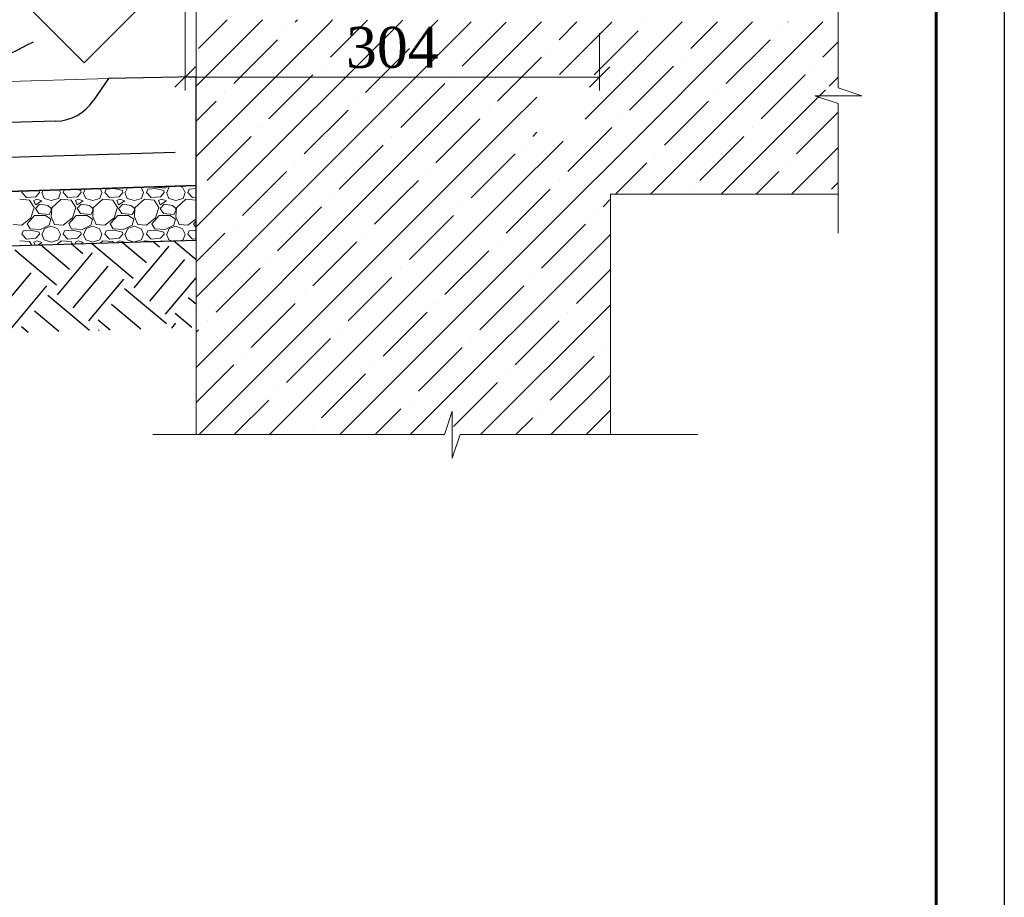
# Model space of a CAD drawing. Header units: millimetres. Extents: x 2063114 to 14983986, y -126020516 to 213791.
# Tile 106 of 256: x 2460254 to 2467476, y -1643174 to -1636734. Entities that reach past the tile are written whole.
import ezdxf

# ---------------------------------------------------------------- set-up
doc = ezdxf.new("R2010")
doc.units = ezdxf.units.MM
for name, color, linetype, lineweight in [('КЖ', 7, 'Continuous', 60), ('Металл', 154, 'Continuous', 20), ('Штриховка', 253, 'Continuous', 9)]:
    doc.layers.add(name, color=color, linetype=linetype, lineweight=lineweight)
doc.styles.add('Times New Roman', font='times.ttf')
doc.linetypes.add('ограждение1', pattern='A,6.35,-2.54,[133,ltypeshp.shx,S=2.54,R=0,X=-2.54,Y=0],-2.54,25.4', length=36.83)

# ---------------------------------------------------------------- blocks, each defined once
blk = doc.blocks.new('_Oblique')
at = {"color": 0, "linetype": 'ByBlock', "lineweight": -2}
blk.add_line((-0.5, -0.5), (0.5, 0.5), dxfattribs=at)

msp = doc.modelspace()

# ---------------------------------------------------------------- linework, layer by layer
at = {"linetype": 'Continuous', "lineweight": 13, "ltscale": 300}
for p, q in [((2461547.23319, -1637055.2986), (2461547.23319, -1636183.02533)), ((2461467.23319, -1636593.69953), (2461467.23319, -1637254.78211)), ((2464507.23319, -1636833.69953), (2464507.23319, -1637254.78211)), ((2461467.23319, -1637154.78211), (2464507.23319, -1637154.78211))]:
    msp.add_line(p, q, dxfattribs=at)
at = {"lineweight": 15}
for p, q in [((2466257.69076, -1636235.79747), (2466257.69076, -1637235.03711)), ((2466257.69076, -1637235.03711), (2466430.06744, -1637292.496)), ((2466430.06744, -1637292.496), (2466085.31408, -1637292.496)), ((2466085.31408, -1637292.496), (2466257.69076, -1637349.95489)), ((2466257.69076, -1637349.95489), (2466257.69076, -1638300.29973)), ((2463426.30081, -1639606.40703), (2463368.84192, -1639778.78371)), ((2463426.30081, -1639951.16039), (2463426.30081, -1639606.40703)), ((2463368.84192, -1639778.78371), (2461230.05218, -1639778.78371)), ((2463483.7597, -1639778.78371), (2463426.30081, -1639951.16039)), ((2465227.71624, -1639778.78371), (2463483.7597, -1639778.78371))]:
    msp.add_line(p, q, dxfattribs=at)
at = {"lineweight": 20}
for p, q in [((2461547.97103, -1636733.69953), (2461547.97103, -1639778.78371)), ((2464587.23319, -1639778.78371), (2464587.23319, -1638015.03288)), ((2464587.23319, -1638015.03288), (2466257.69076, -1638015.03288)), ((2461547.97103, -1639778.78371), (2461547.97103, -1639778.78371))]:
    msp.add_line(p, q, dxfattribs=at)
at = {"lineweight": 20, "ltscale": 10}
msp.add_line((2460904.79533, -1637165.84669), (2453545.23944, -1637395.2986), dxfattribs=at)
at = {"lineweight": 30, "ltscale": 100}
for p, q in [((2461547.23319, -1637951.02854), (2461547.23319, -1637155.2986)), ((2454581.24274, -1638169.59849), (2461547.23319, -1637951.02854))]:
    msp.add_line(p, q, dxfattribs=at)
at = {"color": 251, "linetype": 'ограждение1', "lineweight": 30, "ltscale": 10}
msp.add_line((2461394.34004, -1637709.43451), (2453631.60844, -1637942.2656), dxfattribs=at)
at = {"ltscale": 100}
for p, q in [((2461547.97103, -1637950.92658), (2454581.24274, -1638169.59849)), ((2461547.97103, -1638351.1236), (2461547.97103, -1637950.92658)), ((2456804.77424, -1638500.00281), (2461547.97103, -1638351.1236))]:
    msp.add_line(p, q, dxfattribs=at)
at = {"linetype": 'Continuous', "lineweight": 5, "ltscale": 100}
for p, q in [((2460843.59313, -1637973.0148), (2460857.42829, -1638002.99099)), ((2460945.81266, -1637972.53776), (2460887.90058, -1637978.63377)), ((2461006.77212, -1637987.77111), (2460945.81221, -1637972.53113)), ((2461015.91655, -1637969.47738), (2460999.11055, -1637968.1329)), ((2461019.7048, -1637967.48641), (2461015.91097, -1637969.47366)), ((2461028.10699, -1638003.00895), (2461043.65312, -1637966.73464)), ((2461144.04015, -1637963.58336), (2461162.22829, -1638002.99098)), ((2461250.61266, -1637972.53776), (2461192.70058, -1637978.63377)), ((2461244.5378, -1637963.37618), (2461242.8493, -1637960.48161)), ((2461320.71655, -1637969.47738), (2461244.51646, -1637963.38137)), ((2461311.57212, -1637987.77111), (2461250.61221, -1637972.53113)), ((2461343.93561, -1637957.30837), (2461320.71097, -1637969.47366)), ((2461332.90699, -1638003.00895), (2461351.19494, -1637960.33708)), ((2461351.19564, -1637960.33724), (2461362.78109, -1637956.71678)), ((2461425.66532, -1637954.74276), (2461448.73016, -1637963.39208)), ((2461448.74032, -1637963.36704), (2461467.02829, -1638002.99098)), ((2461547.23319, -1637973.39876), (2461497.50058, -1637978.63377)), ((2461547.23319, -1637959.76827), (2461542.16829, -1637951.08558)), ((2460302.68193, -1638039.57781), (2460269.15397, -1638003.00185)), ((2460269.15595, -1638003.01091), (2460273.6958, -1637990.90465)), ((2460372.75209, -1638033.37025), (2460302.64807, -1638039.46625)), ((2460400.22615, -1638003.01779), (2460372.7942, -1638033.49774)), ((2460397.17212, -1637987.77111), (2460394.53328, -1637987.1114)), ((2460400.22039, -1638003.01082), (2460397.1724, -1637987.77088)), ((2460415.46695, -1638003.00991), (2460433.7549, -1638045.68178)), ((2460418.50699, -1638003.00895), (2460425.74007, -1637986.13177)), ((2460433.74803, -1638045.67982), (2460485.5639, -1638060.91979)), ((2460485.56418, -1638060.92287), (2460537.38004, -1638045.68291)), ((2460537.3775, -1638045.68278), (2460552.61753, -1638003.01069)), ((2460543.1461, -1637982.44624), (2460552.62829, -1638002.99098)), ((2460607.48193, -1638039.57781), (2460573.95397, -1638003.00185)), ((2460573.95595, -1638003.01091), (2460582.12657, -1637981.22259)), ((2460677.55209, -1638033.37025), (2460607.44807, -1638039.46625)), ((2460701.97212, -1637987.77111), (2460665.33051, -1637978.61071)), ((2460705.02615, -1638003.01779), (2460677.5942, -1638033.49774)), ((2460705.02039, -1638003.01082), (2460701.9724, -1637987.77088)), ((2460720.26695, -1638003.00991), (2460738.5549, -1638045.68178)), ((2460723.30699, -1638003.00895), (2460734.6966, -1637976.43321)), ((2460738.54803, -1638045.67982), (2460790.3639, -1638060.91979)), ((2460790.36418, -1638060.92287), (2460842.18004, -1638045.68291)), ((2460842.1775, -1638045.68278), (2460857.41753, -1638003.01069)), ((2460912.28193, -1638039.57781), (2460878.75397, -1638003.00185)), ((2460878.75595, -1638003.01091), (2460887.89995, -1637978.62692)), ((2460982.35209, -1638033.37025), (2460912.24807, -1638039.46625)), ((2461009.82615, -1638003.01779), (2460982.3942, -1638033.49774)), ((2461009.82039, -1638003.01082), (2461006.7724, -1637987.77088)), ((2461025.06695, -1638003.00991), (2461043.3549, -1638045.68178)), ((2461043.34803, -1638045.67982), (2461095.1639, -1638060.91979)), ((2461095.16418, -1638060.92287), (2461146.98004, -1638045.68291)), ((2461146.9775, -1638045.68277), (2461162.21753, -1638003.01069)), ((2461217.08193, -1638039.57781), (2461183.55397, -1638003.00185)), ((2461183.55595, -1638003.01091), (2461192.69995, -1637978.62692)), ((2461287.15209, -1638033.37025), (2461217.04807, -1638039.46625)), ((2461314.62615, -1638003.01779), (2461287.1942, -1638033.49774)), ((2461314.62039, -1638003.01082), (2461311.5724, -1637987.77088)), ((2461329.86695, -1638003.00991), (2461348.1549, -1638045.68178)), ((2461348.14803, -1638045.67982), (2461399.9639, -1638060.91979)), ((2461399.96418, -1638060.92287), (2461451.78004, -1638045.68291)), ((2461451.7775, -1638045.68277), (2461467.01753, -1638003.01069)), ((2461521.88193, -1638039.57781), (2461488.35397, -1638003.00185)), ((2461488.35595, -1638003.01091), (2461497.49995, -1637978.62692)), ((2461547.23319, -1638037.25885), (2461521.84807, -1638039.46625)), ((2460327.06317, -1638057.88476), (2460253.91113, -1638051.78876)), ((2460360.57555, -1638112.74876), (2460327.04758, -1638057.88482)), ((2460336.22243, -1638188.94425), (2460360.60642, -1638112.74428)), ((2460357.54351, -1638060.91827), (2460369.73548, -1638091.39818)), ((2460378.88488, -1638051.7813), (2460357.54881, -1638060.92533)), ((2460369.73978, -1638118.83299), (2460394.12377, -1638155.40897)), ((2460400.22017, -1638088.35485), (2460369.74025, -1638118.83478)), ((2460369.74044, -1638091.40373), (2460415.46055, -1638063.97166)), ((2460415.45973, -1638063.96967), (2460378.88376, -1638051.77768)), ((2460461.17827, -1638097.49703), (2460400.21841, -1638088.35306)), ((2460485.57203, -1638118.82808), (2460461.18813, -1638097.49217)), ((2460488.59533, -1638115.78906), (2460485.54733, -1638179.79707)), ((2460485.56417, -1638137.12285), (2460485.56417, -1638118.83485)), ((2460558.68014, -1638051.7391), (2460488.57619, -1638115.74705)), ((2460631.86317, -1638057.88476), (2460558.71113, -1638051.78876)), ((2460665.37554, -1638112.74876), (2460631.84758, -1638057.88482)), ((2460641.02243, -1638188.94425), (2460665.40642, -1638112.74428)), ((2460662.34351, -1638060.91827), (2460674.53548, -1638091.39818)), ((2460683.68488, -1638051.7813), (2460662.34881, -1638060.92533)), ((2460674.53978, -1638118.83299), (2460698.92377, -1638155.40897)), ((2460705.02017, -1638088.35485), (2460674.54025, -1638118.83478)), ((2460674.54044, -1638091.40373), (2460720.26055, -1638063.97166)), ((2460720.25973, -1638063.96967), (2460683.68376, -1638051.77768)), ((2460765.97827, -1638097.49703), (2460705.01841, -1638088.35306)), ((2460790.37203, -1638118.82808), (2460765.98813, -1638097.49217)), ((2460793.39533, -1638115.78906), (2460790.34733, -1638179.79707)), ((2460790.36417, -1638137.12285), (2460790.36417, -1638118.83485)), ((2460863.48013, -1638051.7391), (2460793.37619, -1638115.74705)), ((2460936.66317, -1638057.88476), (2460863.51113, -1638051.78876)), ((2460970.17554, -1638112.74876), (2460936.64758, -1638057.88482)), ((2460945.82243, -1638188.94425), (2460970.20642, -1638112.74428)), ((2460967.14351, -1638060.91827), (2460979.33548, -1638091.39818)), ((2460988.48488, -1638051.7813), (2460967.14881, -1638060.92533)), ((2460979.33978, -1638118.83299), (2461003.72377, -1638155.40897)), ((2461009.82017, -1638088.35485), (2460979.34025, -1638118.83478)), ((2460979.34044, -1638091.40373), (2461025.06055, -1638063.97166)), ((2461025.05973, -1638063.96967), (2460988.48376, -1638051.77768)), ((2461070.77827, -1638097.49703), (2461009.81841, -1638088.35306)), ((2461095.17203, -1638118.82808), (2461070.78813, -1638097.49217)), ((2461098.19533, -1638115.78906), (2461095.14733, -1638179.79707)), ((2461095.16417, -1638137.12285), (2461095.16417, -1638118.83485)), ((2461168.28013, -1638051.7391), (2461098.17619, -1638115.74705)), ((2461241.46317, -1638057.88476), (2461168.31113, -1638051.78876)), ((2461274.97554, -1638112.74876), (2461241.44758, -1638057.88482)), ((2461250.62243, -1638188.94425), (2461275.00642, -1638112.74428)), ((2461271.94351, -1638060.91827), (2461284.13548, -1638091.39818)), ((2461293.28488, -1638051.7813), (2461271.94881, -1638060.92533)), ((2461284.13978, -1638118.83299), (2461308.52377, -1638155.40897)), ((2461314.62017, -1638088.35485), (2461284.14025, -1638118.83478)), ((2461284.14044, -1638091.40373), (2461329.86055, -1638063.97166)), ((2461329.85973, -1638063.96967), (2461293.28376, -1638051.77768)), ((2461375.57827, -1638097.49703), (2461314.61841, -1638088.35306)), ((2461399.97203, -1638118.82808), (2461375.58813, -1638097.49217)), ((2461402.99533, -1638115.78906), (2461399.94733, -1638179.79707)), ((2461399.96417, -1638137.12285), (2461399.96417, -1638118.83485)), ((2461473.08013, -1638051.7391), (2461402.97618, -1638115.74705)), ((2461546.26317, -1638057.88476), (2461473.11113, -1638051.78876)), ((2461547.23319, -1638059.49763), (2461546.24758, -1638057.88482)), ((2460269.15606, -1638240.75422), (2460336.21212, -1638188.93818)), ((2460308.78016, -1638231.6124), (2460363.64406, -1638170.65251)), ((2460363.64417, -1638170.65085), (2460442.89217, -1638170.65085)), ((2460394.12733, -1638155.38019), (2460470.32746, -1638164.52421)), ((2460442.89746, -1638170.62349), (2460482.52149, -1638198.05551)), ((2460470.32369, -1638164.55513), (2460485.56365, -1638137.12321)), ((2460485.57356, -1638179.79007), (2460509.95753, -1638237.70199)), ((2460573.95606, -1638240.75422), (2460641.01212, -1638188.93818)), ((2460613.58016, -1638231.6124), (2460668.44406, -1638170.65251)), ((2460668.44417, -1638170.65085), (2460747.69217, -1638170.65085)), ((2460698.92733, -1638155.38019), (2460775.12746, -1638164.52421)), ((2460747.69746, -1638170.62349), (2460787.32149, -1638198.05551)), ((2460775.12369, -1638164.55513), (2460790.36365, -1638137.12321)), ((2460790.37356, -1638179.79007), (2460814.75753, -1638237.70199)), ((2460878.75606, -1638240.75422), (2460945.81212, -1638188.93818)), ((2460918.38016, -1638231.6124), (2460973.24406, -1638170.65251)), ((2460973.24417, -1638170.65085), (2461052.49217, -1638170.65085)), ((2461003.72733, -1638155.38019), (2461079.92746, -1638164.52421)), ((2461052.49746, -1638170.62349), (2461092.12149, -1638198.05551)), ((2461079.92369, -1638164.55513), (2461095.16365, -1638137.12321)), ((2461095.17356, -1638179.79007), (2461119.55753, -1638237.70199)), ((2461183.55606, -1638240.75422), (2461250.61212, -1638188.93818)), ((2461223.18016, -1638231.6124), (2461278.04406, -1638170.65251)), ((2461278.04417, -1638170.65085), (2461357.29217, -1638170.65085)), ((2461308.52733, -1638155.38019), (2461384.72746, -1638164.52421)), ((2461357.29746, -1638170.62349), (2461396.92149, -1638198.05551)), ((2461384.72369, -1638164.55513), (2461399.96365, -1638137.12321)), ((2461399.97356, -1638179.79007), (2461424.35753, -1638237.70199)), ((2460205.14879, -1638237.71574), (2460269.1568, -1638240.76374)), ((2460330.1378, -1638268.17618), (2460308.80187, -1638231.6003)), ((2460470.31887, -1638240.74571), (2460406.31097, -1638274.27366)), ((2460436.79564, -1638265.13724), (2460485.56377, -1638249.8972)), ((2460482.51695, -1638198.0827), (2460470.32497, -1638240.75465)), ((2460485.56218, -1638249.90408), (2460534.33016, -1638268.19208)), ((2460509.94879, -1638237.71574), (2460573.9568, -1638240.76374)), ((2460634.9378, -1638268.17618), (2460613.60187, -1638231.6003)), ((2460775.11887, -1638240.74571), (2460711.11097, -1638274.27366)), ((2460741.59564, -1638265.13724), (2460790.36377, -1638249.8972)), ((2460787.31695, -1638198.0827), (2460775.12497, -1638240.75465)), ((2460790.36218, -1638249.90408), (2460839.13016, -1638268.19208)), ((2460814.74879, -1638237.71574), (2460878.7568, -1638240.76374)), ((2460939.7378, -1638268.17618), (2460918.40187, -1638231.6003)), ((2461079.91887, -1638240.74571), (2461015.91097, -1638274.27366)), ((2461046.39564, -1638265.13724), (2461095.16377, -1638249.8972)), ((2461092.11695, -1638198.0827), (2461079.92497, -1638240.75465)), ((2461095.16218, -1638249.90408), (2461143.93016, -1638268.19208)), ((2461119.54879, -1638237.71574), (2461183.5568, -1638240.76374)), ((2461244.5378, -1638268.17618), (2461223.20187, -1638231.6003)), ((2461384.71887, -1638240.74571), (2461320.71097, -1638274.27366)), ((2461351.19564, -1638265.13724), (2461399.96377, -1638249.8972)), ((2461396.91695, -1638198.0827), (2461384.72497, -1638240.75465)), ((2461399.96218, -1638249.90408), (2461448.73016, -1638268.19208)), ((2461424.34879, -1638237.71574), (2461488.35681, -1638240.76374)), ((2461488.35606, -1638240.75422), (2461547.23319, -1638195.25826)), ((2461527.98016, -1638231.6124), (2461547.23319, -1638210.22015)), ((2461547.23319, -1638264.56827), (2461528.00187, -1638231.6003)), ((2460302.68193, -1638344.37781), (2460269.15397, -1638307.80185)), ((2460269.15595, -1638307.81091), (2460278.29995, -1638283.42692)), ((2460336.21266, -1638277.33776), (2460278.30058, -1638283.43377)), ((2460406.31655, -1638274.27738), (2460330.11646, -1638268.18137)), ((2460397.17212, -1638292.57111), (2460336.21221, -1638277.33113)), ((2460400.22615, -1638307.81779), (2460372.7942, -1638338.29774)), ((2460400.22039, -1638307.81082), (2460397.1724, -1638292.57088)), ((2460415.46695, -1638307.80991), (2460433.7549, -1638350.48178)), ((2460418.50699, -1638307.80895), (2460436.79494, -1638265.13708)), ((2460534.34032, -1638268.16704), (2460552.62829, -1638307.79098)), ((2460537.3775, -1638350.48278), (2460552.61753, -1638307.81069)), ((2460607.48193, -1638344.37781), (2460573.95397, -1638307.80185)), ((2460573.95595, -1638307.81091), (2460583.09995, -1638283.42692)), ((2460641.01266, -1638277.33776), (2460583.10058, -1638283.43377)), ((2460711.11654, -1638274.27738), (2460634.91646, -1638268.18137)), ((2460701.97212, -1638292.57111), (2460641.01221, -1638277.33113)), ((2460705.02615, -1638307.81779), (2460677.5942, -1638338.29774)), ((2460705.02039, -1638307.81082), (2460701.9724, -1638292.57088)), ((2460720.26695, -1638307.80991), (2460738.5549, -1638350.48178)), ((2460723.30699, -1638307.80895), (2460741.59494, -1638265.13708)), ((2460839.14032, -1638268.16704), (2460857.42829, -1638307.79098)), ((2460842.1775, -1638350.48278), (2460857.41753, -1638307.81069)), ((2460912.28193, -1638344.37781), (2460878.75397, -1638307.80185)), ((2460878.75595, -1638307.81091), (2460887.89995, -1638283.42692)), ((2460945.81266, -1638277.33776), (2460887.90058, -1638283.43377)), ((2461015.91654, -1638274.27738), (2460939.71646, -1638268.18137)), ((2461006.77212, -1638292.57111), (2460945.81221, -1638277.33113)), ((2461009.82615, -1638307.81779), (2460982.3942, -1638338.29774)), ((2461009.82039, -1638307.81082), (2461006.7724, -1638292.57088)), ((2461025.06695, -1638307.80991), (2461043.3549, -1638350.48178)), ((2461028.10699, -1638307.80895), (2461046.39494, -1638265.13708)), ((2461143.94032, -1638268.16704), (2461162.22829, -1638307.79098)), ((2461146.9775, -1638350.48278), (2461162.21753, -1638307.81069)), ((2461217.08193, -1638344.37781), (2461183.55397, -1638307.80185)), ((2461183.55595, -1638307.81091), (2461192.69995, -1638283.42692)), ((2461250.61266, -1638277.33776), (2461192.70058, -1638283.43377)), ((2461320.71654, -1638274.27738), (2461244.51646, -1638268.18137)), ((2461311.57212, -1638292.57111), (2461250.61221, -1638277.33113)), ((2461314.62615, -1638307.81779), (2461287.1942, -1638338.29774)), ((2461314.62039, -1638307.81082), (2461311.5724, -1638292.57088)), ((2461329.86695, -1638307.80991), (2461348.1549, -1638350.48178)), ((2461332.90699, -1638307.80895), (2461351.19494, -1638265.13708)), ((2461448.74032, -1638268.16704), (2461467.02829, -1638307.79098)), ((2461451.7775, -1638350.48278), (2461467.01753, -1638307.81069)), ((2461521.88193, -1638344.37781), (2461488.35397, -1638307.80185)), ((2461488.35595, -1638307.81091), (2461497.49995, -1638283.42692)), ((2461547.23319, -1638278.19876), (2461497.50058, -1638283.43377)), ((2460327.06317, -1638362.68476), (2460253.91113, -1638356.58876)), ((2460372.7521, -1638338.17025), (2460302.64807, -1638344.26625)), ((2460343.0824, -1638388.92361), (2460327.04758, -1638362.68482)), ((2460357.54351, -1638365.71827), (2460366.53121, -1638388.18752)), ((2460378.88488, -1638356.5813), (2460357.54881, -1638365.72533)), ((2460415.45973, -1638368.76967), (2460378.88376, -1638356.57768)), ((2460384.01555, -1638387.63866), (2460415.46055, -1638368.77166)), ((2460433.74803, -1638350.47982), (2460485.5639, -1638365.71979)), ((2460485.56418, -1638365.72287), (2460537.38004, -1638350.48291)), ((2460558.68013, -1638356.5391), (2460529.62491, -1638383.06778)), ((2460631.86317, -1638362.68476), (2460558.71113, -1638356.58876)), ((2460677.5521, -1638338.17025), (2460607.44807, -1638344.26625)), ((2460642.14528, -1638379.5356), (2460631.84758, -1638362.68482)), ((2460662.34351, -1638365.71827), (2460667.55143, -1638378.73807)), ((2460683.68488, -1638356.5813), (2460662.34881, -1638365.72533)), ((2460720.25973, -1638368.76967), (2460683.68376, -1638356.57768)), ((2460705.64278, -1638377.54233), (2460720.26055, -1638368.77166)), ((2460738.54803, -1638350.47983), (2460790.3639, -1638365.71979)), ((2460790.36418, -1638365.72287), (2460842.18004, -1638350.48291)), ((2460863.48013, -1638356.5391), (2460845.27739, -1638373.15899)), ((2460936.66317, -1638362.68476), (2460863.51113, -1638356.58876)), ((2460982.3521, -1638338.17025), (2460912.24807, -1638344.26625)), ((2460941.20816, -1638370.14759), (2460936.64758, -1638362.68482)), ((2460967.14351, -1638365.71827), (2460968.57165, -1638369.28861)), ((2460988.48488, -1638356.5813), (2460967.14881, -1638365.72533)), ((2461021.62071, -1638367.62333), (2460988.48376, -1638356.57768)), ((2461043.34803, -1638350.47982), (2461093.91943, -1638365.35377)), ((2461096.7178, -1638365.26592), (2461146.98004, -1638350.48291)), ((2461168.28013, -1638356.5391), (2461160.92986, -1638363.25021)), ((2461224.35609, -1638361.25917), (2461168.31113, -1638356.58876)), ((2461287.1521, -1638338.17025), (2461217.04807, -1638344.26625)), ((2461293.28488, -1638356.5813), (2461286.95501, -1638359.2941)), ((2461300.18693, -1638358.87873), (2461293.28376, -1638356.57768)), ((2461348.14803, -1638350.47983), (2461369.32514, -1638356.70839)), ((2461437.93635, -1638354.55458), (2461451.78004, -1638350.48291)), ((2461547.23319, -1638342.05885), (2461521.84807, -1638344.26625))]:
    msp.add_line(p, q, dxfattribs=at)
at = {"color": 251, "linetype": 'Continuous', "ltscale": 100}
for p, q in [((2460620.27874, -1638566.5973), (2460406.19641, -1638386.96089)), ((2460716.69688, -1638451.69063), (2460631.14053, -1638379.90033)), ((2460710.53404, -1638381.24903), (2460713.84395, -1638377.30443)), ((2461087.39342, -1638632.20123), (2460781.10328, -1638375.19329)), ((2461183.81156, -1638517.29457), (2461006.04741, -1638368.13273)), ((2461093.55626, -1638702.64283), (2461350.67131, -1638396.22506)), ((2461280.2297, -1638402.3879), (2461230.99153, -1638361.07217)), ((2461547.23319, -1638495.8897), (2461380.95428, -1638356.36512)), ((2460523.8606, -1638681.50397), (2460217.44282, -1638424.38892)), ((2460530.02344, -1638751.94557), (2460787.13849, -1638445.52779)), ((2460644.93011, -1638848.36371), (2460902.04515, -1638541.94593)), ((2461208.46293, -1638799.06098), (2461465.57797, -1638492.6432)), ((2460081.39729, -1638897.66644), (2460338.51233, -1638591.24867)), ((2460196.30395, -1638994.08458), (2460453.419, -1638687.66681)), ((2460759.83677, -1638944.78185), (2461016.95182, -1638638.36407)), ((2461323.3696, -1638895.47912), (2461547.23319, -1638628.68888)), ((2460765.99962, -1639015.22345), (2460459.58184, -1638758.10841)), ((2461329.53244, -1638965.92072), (2461023.11466, -1638708.80568)), ((2461141.79593, -1639004.20218), (2460926.69652, -1638823.71234)), ((2461547.23319, -1638822.24152), (2461490.22934, -1638774.40961)), ((2460542.00734, -1639023.08271), (2460363.1637, -1638873.01508)), ((2461516.6638, -1638992.40185), (2461393.8112, -1638889.31628)), ((2460916.87521, -1639011.28238), (2460830.27838, -1638938.61901)), ((2461368.67352, -1638997.06038), (2461399.97404, -1638959.75788)), ((2460317.08662, -1639030.16291), (2460266.74556, -1638987.92174)), ((2460832.34416, -1639013.9433), (2460836.44122, -1639009.06061))]:
    msp.add_line(p, q, dxfattribs=at)
at = {"color": 0, "ltscale": 25}
msp.add_lwpolyline([(2408076.01016, -1619096.5725), (2467476.01016, -1619096.5725), (2467476.01016, -1661096.5725), (2408076.01016, -1661096.5725)], close=True, dxfattribs=at)
at = {"color": 0, "lineweight": 60, "ltscale": 25}
msp.add_lwpolyline([(2410076.01016, -1619596.5725), (2466976.01016, -1619596.5725), (2466976.01016, -1660596.5725), (2410076.01016, -1660596.5725)], close=True, dxfattribs=at)
at = {"color": 0, "lineweight": 25}
msp.add_spline([(2460352.88523, -1636898.09646), (2459674.89171, -1637202.50293), (2458505.86432, -1637372.10968), (2457847.98544, -1637398.86624)], degree=3, dxfattribs=at)
at = {"layer": 'КЖ', "lineweight": 30, "ltscale": 0.5}
for p, q in [((2460904.79533, -1637165.84669), (2460793.72555, -1637328.53323)), ((2461547.23319, -1637153.2986), (2460904.79533, -1637165.84669)), ((2460518.89775, -1637478.75649), (2453545.23944, -1637679.03399))]:
    msp.add_line(p, q, dxfattribs=at)
msp.add_arc((2460509.0008, -1637134.14521), 344.75337, 271.645033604, 325.67776416, dxfattribs=at)
at = {"layer": 'Металл', "color": 0, "lineweight": 25}
for p, q in [((2460726.52019, -1637050.21316), (2460279.59488, -1636603.28785)), ((2461214.36908, -1636562.36427), (2460726.52019, -1637050.21316))]:
    msp.add_line(p, q, dxfattribs=at)
at = {"layer": 'Штриховка', "color": 0, "linetype": 'Continuous', "lineweight": 9}
for p, q in [((2461547.23319, -1637221.82402), (2462034.10998, -1636734.94723)), ((2461565.58591, -1636945.47284), (2461776.77099, -1636734.28776)), ((2462275.08198, -1636751.97392), (2462291.44919, -1636735.60671)), ((2462536.66048, -1636748.39388), (2462548.78817, -1636736.26618)), ((2462794.65916, -1636748.39388), (2462806.12738, -1636736.92565)), ((2463052.65762, -1636748.39388), (2463063.46637, -1636737.58513)), ((2463310.6563, -1636748.39388), (2463320.80558, -1636738.2446)), ((2461547.23319, -1637737.82116), (2462536.37856, -1636748.6758)), ((2461786.01861, -1638015.03288), (2463051.23041, -1636749.82108)), ((2462210.58234, -1636816.47356), (2462210.58234, -1636816.47356)), ((2462302.01576, -1638015.03288), (2463566.11143, -1636750.9372)), ((2462533.08055, -1637009.97249), (2462793.8046, -1636749.24844)), ((2463242.57662, -1636816.47356), (2463308.65645, -1636750.39372)), ((2463500.57519, -1637074.47213), (2463823.0734, -1636751.97392)), ((2463840.26756, -1636992.77821), (2464082.10857, -1636750.9372)), ((2464210.07126, -1636880.9732), (2464340.10726, -1636750.9372)), ((2464212.31929, -1637136.72363), (2464587.23319, -1636761.80973)), ((2464587.23319, -1636761.80973), (2464598.10571, -1636750.9372)), ((2464587.23319, -1637277.80687), (2465114.10286, -1636750.9372)), ((2464587.23319, -1637793.80401), (2465630.1, -1636750.9372)), ((2464587.23319, -1637019.80841), (2464790.56804, -1636816.47356)), ((2464855.06768, -1636751.97392), (2464855.06768, -1636751.97392)), ((2464882.00146, -1638015.03288), (2466146.09714, -1636750.9372)), ((2465177.5659, -1636945.47284), (2465372.10154, -1636750.9372)), ((2465822.56232, -1636816.47356), (2465822.56232, -1636816.47356)), ((2465887.06196, -1636751.97392), (2465888.09868, -1636750.9372)), ((2461823.58448, -1637203.47141), (2462146.08269, -1636880.9732)), ((2463178.07697, -1636880.9732), (2463178.07697, -1636880.9732)), ((2465435.56447, -1637203.47141), (2465758.06268, -1636880.9732)), ((2462791.07912, -1637267.97106), (2463113.57733, -1636945.47284)), ((2464145.57161, -1636945.47284), (2464145.57161, -1636945.47284)), ((2466145.06053, -1637009.97249), (2466257.69076, -1636897.34226)), ((2462818.0129, -1638015.03288), (2463840.26756, -1636992.77821)), ((2463840.26756, -1637250.7769), (2464081.07197, -1637009.97249)), ((2464468.06983, -1637138.97177), (2464587.23319, -1637019.80841)), ((2465113.06625, -1637009.97249), (2465113.06625, -1637009.97249)), ((2462468.58091, -1637074.47213), (2462468.58091, -1637074.47213)), ((2464726.0684, -1637396.97034), (2465048.56661, -1637074.47213)), ((2466080.56089, -1637074.47213), (2466080.56089, -1637074.47213)), ((2462081.58305, -1637461.46998), (2462404.08126, -1637138.97177)), ((2463436.07554, -1637138.97177), (2463436.07554, -1637138.97177)), ((2465693.56304, -1637461.46998), (2466016.06125, -1637138.97177)), ((2466192.17809, -1637220.85339), (2466257.69076, -1637155.34072)), ((2463049.07769, -1637525.96963), (2463371.5759, -1637203.47141)), ((2463758.57376, -1637332.4707), (2463840.26756, -1637250.7769)), ((2464403.57018, -1637203.47141), (2464403.57018, -1637203.47141)), ((2465397.9986, -1638015.03288), (2466165.46208, -1637247.5694)), ((2461759.08484, -1637267.97106), (2461759.08484, -1637267.97106)), ((2463840.26756, -1637508.77535), (2464046.87879, -1637302.16412)), ((2464402.15851, -1637462.88155), (2464587.23319, -1637277.80687)), ((2465371.06482, -1637267.97106), (2465371.06482, -1637267.97106)), ((2461547.23319, -1637479.8227), (2461694.58519, -1637332.4707)), ((2462339.58162, -1637719.46856), (2462662.07983, -1637396.97034)), ((2462726.57948, -1637332.4707), (2462726.57948, -1637332.4707)), ((2463694.07412, -1637396.97034), (2463694.07412, -1637396.97034)), ((2464984.06697, -1637654.96891), (2465306.56518, -1637332.4707)), ((2463307.07626, -1637783.9682), (2463629.57447, -1637461.46998)), ((2464661.56875, -1637461.46998), (2464661.56875, -1637461.46998)), ((2465951.56161, -1637719.46856), (2466257.69076, -1637413.3394)), ((2462017.08341, -1637525.96963), (2462017.08341, -1637525.96963)), ((2463334.01004, -1638015.03288), (2463840.26756, -1637508.77535)), ((2464274.5709, -1637848.46784), (2464587.23319, -1637535.80555)), ((2464587.23319, -1637535.80555), (2464597.06911, -1637525.96963)), ((2465629.06339, -1637525.96963), (2465629.06339, -1637525.96963)), ((2461630.08555, -1637912.96748), (2461952.58376, -1637590.46927)), ((2462984.57805, -1637590.46927), (2462984.57805, -1637590.46927)), ((2464016.57233, -1637590.46927), (2464046.87879, -1637560.16281)), ((2465242.06554, -1637912.96748), (2465564.56375, -1637590.46927)), ((2462597.58019, -1637977.46713), (2462920.0784, -1637654.96891)), ((2463850.00718, -1638015.03288), (2464240.26253, -1637624.77753)), ((2463952.07269, -1637654.96891), (2463952.07269, -1637654.96891)), ((2465913.99574, -1638015.03288), (2466257.69076, -1637671.33786)), ((2463840.26756, -1637766.77404), (2463887.57304, -1637719.46856)), ((2464919.56733, -1637719.46856), (2464919.56733, -1637719.46856)), ((2462275.08198, -1637783.9682), (2462275.08198, -1637783.9682)), ((2463592.00872, -1638015.03288), (2463840.26756, -1637766.77404)), ((2464366.00432, -1638015.03288), (2464587.23319, -1637793.80401)), ((2464624.003, -1638015.03288), (2464855.06768, -1637783.9682)), ((2465887.06196, -1637783.9682), (2465887.06196, -1637783.9682)), ((2462044.0173, -1638015.03288), (2462210.58234, -1637848.46784)), ((2463242.57662, -1637848.46784), (2463242.57662, -1637848.46784)), ((2465655.99728, -1638015.03288), (2465822.56232, -1637848.46784)), ((2463076.01158, -1638015.03288), (2463178.07697, -1637912.96748)), ((2464210.07126, -1637912.96748), (2464210.07126, -1637912.96748)), ((2466209.56018, -1637977.46713), (2466257.69076, -1637929.33654)), ((2461547.23319, -1638253.8183), (2461786.01861, -1638015.03288)), ((2461547.23319, -1638769.81545), (2462302.01576, -1638015.03288)), ((2461547.23319, -1639285.81259), (2462818.0129, -1638015.03288)), ((2461565.58591, -1637977.46713), (2461565.58591, -1637977.46713)), ((2461570.25921, -1639778.78371), (2463334.01004, -1638015.03288)), ((2461888.08412, -1638170.96605), (2462044.0173, -1638015.03288)), ((2462086.25635, -1639778.78371), (2463850.00718, -1638015.03288)), ((2462533.08055, -1638041.96677), (2462533.08055, -1638041.96677)), ((2462602.25349, -1639778.78371), (2464366.00432, -1638015.03288)), ((2462855.57876, -1638235.4657), (2463076.01158, -1638015.03288)), ((2463565.07483, -1638041.96677), (2463592.00872, -1638015.03288)), ((2463823.0734, -1638299.96534), (2464108.00586, -1638015.03288)), ((2464108.00586, -1638015.03288), (2464145.57161, -1637977.46713)), ((2465177.5659, -1637977.46713), (2465177.5659, -1637977.46713)), ((2462146.08269, -1638428.96462), (2462468.58091, -1638106.46641)), ((2463500.57519, -1638106.46641), (2463500.57519, -1638106.46641)), ((2464532.56947, -1638106.46641), (2464587.23319, -1638051.80269)), ((2463113.57733, -1638493.46427), (2463436.07554, -1638170.96605)), ((2464468.06983, -1638170.96605), (2464468.06983, -1638170.96605)), ((2461823.58448, -1638235.4657), (2461823.58448, -1638235.4657)), ((2464081.07197, -1638557.96391), (2464403.57018, -1638235.4657)), ((2461547.23319, -1638511.81699), (2461759.08484, -1638299.96534)), ((2462791.07912, -1638299.96534), (2462791.07912, -1638299.96534)), ((2463118.25063, -1639778.78371), (2464587.23319, -1638309.80115)), ((2462404.08126, -1638686.96319), (2462726.57948, -1638364.46498)), ((2463758.57376, -1638364.46498), (2463758.57376, -1638364.46498)), ((2463371.5759, -1638751.46284), (2463694.07412, -1638428.96462)), ((2462081.58305, -1638493.46427), (2462081.58305, -1638493.46427)), ((2461694.58519, -1638880.46212), (2462017.08341, -1638557.96391)), ((2462662.07983, -1638944.96177), (2462984.57805, -1638622.46355)), ((2463049.07769, -1638557.96391), (2463049.07769, -1638557.96391)), ((2464016.57233, -1638622.46355), (2464016.57233, -1638622.46355)), ((2464339.07054, -1638815.96248), (2464587.23319, -1638567.79983)), ((2463629.57447, -1639009.46141), (2463952.07269, -1638686.96319)), ((2462339.58162, -1638751.46284), (2462339.58162, -1638751.46284)), ((2461952.58376, -1639138.46069), (2462275.08198, -1638815.96248)), ((2463307.07626, -1638815.96248), (2463307.07626, -1638815.96248)), ((2463634.24777, -1639778.78371), (2464587.23319, -1638825.79829)), ((2462920.0784, -1639202.96034), (2463242.57662, -1638880.46212)), ((2464274.5709, -1638880.46212), (2464274.5709, -1638880.46212)), ((2461630.08555, -1638944.96177), (2461630.08555, -1638944.96177)), ((2463887.57304, -1639267.45998), (2464210.07126, -1638944.96177)), ((2461547.23319, -1639027.81413), (2461565.58591, -1639009.46141)), ((2462597.58019, -1639009.46141), (2462597.58019, -1639009.46141)), ((2462210.58234, -1639396.45926), (2462533.08055, -1639073.96105)), ((2463565.07483, -1639073.96105), (2463565.07483, -1639073.96105)), ((2461888.08412, -1639202.96034), (2461888.08412, -1639202.96034)), ((2463178.07697, -1639460.95891), (2463500.57519, -1639138.46069)), ((2464145.57161, -1639525.45855), (2464468.06983, -1639202.96034)), ((2464532.56947, -1639138.46069), (2464532.56947, -1639138.46069)), ((2461547.23319, -1639543.81127), (2461823.58448, -1639267.45998)), ((2462855.57876, -1639267.45998), (2462855.57876, -1639267.45998)), ((2462468.58091, -1639654.45783), (2462791.07912, -1639331.95962)), ((2463823.0734, -1639331.95962), (2463823.0734, -1639331.95962)), ((2464150.24491, -1639778.78371), (2464587.23319, -1639341.79543)), ((2463436.07554, -1639718.95748), (2463758.57376, -1639396.45926)), ((2462146.08269, -1639460.95891), (2462146.08269, -1639460.95891)), ((2461828.25789, -1639778.78371), (2462081.58305, -1639525.45855)), ((2463113.57733, -1639525.45855), (2463113.57733, -1639525.45855)), ((2462860.25217, -1639778.78371), (2463049.07769, -1639589.95819)), ((2464081.07197, -1639589.95819), (2464081.07197, -1639589.95819)), ((2464408.24359, -1639778.78371), (2464587.23319, -1639599.79411)), ((2463892.24645, -1639778.78371), (2464016.57233, -1639654.45783)), ((2462404.08126, -1639718.95748), (2462404.08126, -1639718.95748))]:
    msp.add_line(p, q, dxfattribs=at)

# ---------------------------------------------------------------- block references
at = {"lineweight": 13, "ltscale": 300, "xscale": 150, "yscale": 150, "zscale": 150, "rotation": 180}
msp.add_blockref('_Oblique', (2461467.23319, -1637154.78211), dxfattribs=at)
at = {"lineweight": 13, "ltscale": 300, "xscale": 150, "yscale": 150, "zscale": 150}
msp.add_blockref('_Oblique', (2464507.23319, -1637154.78211), dxfattribs=at)

# ---------------------------------------------------------------- texts
at = {"ltscale": 300, "insert": (2462987.23319, -1636939.18658), "char_height": 300, "attachment_point": 5, "style": 'Times New Roman'}
msp.add_mtext('304', dxfattribs=at)

doc.saveas('drawing.dxf')
